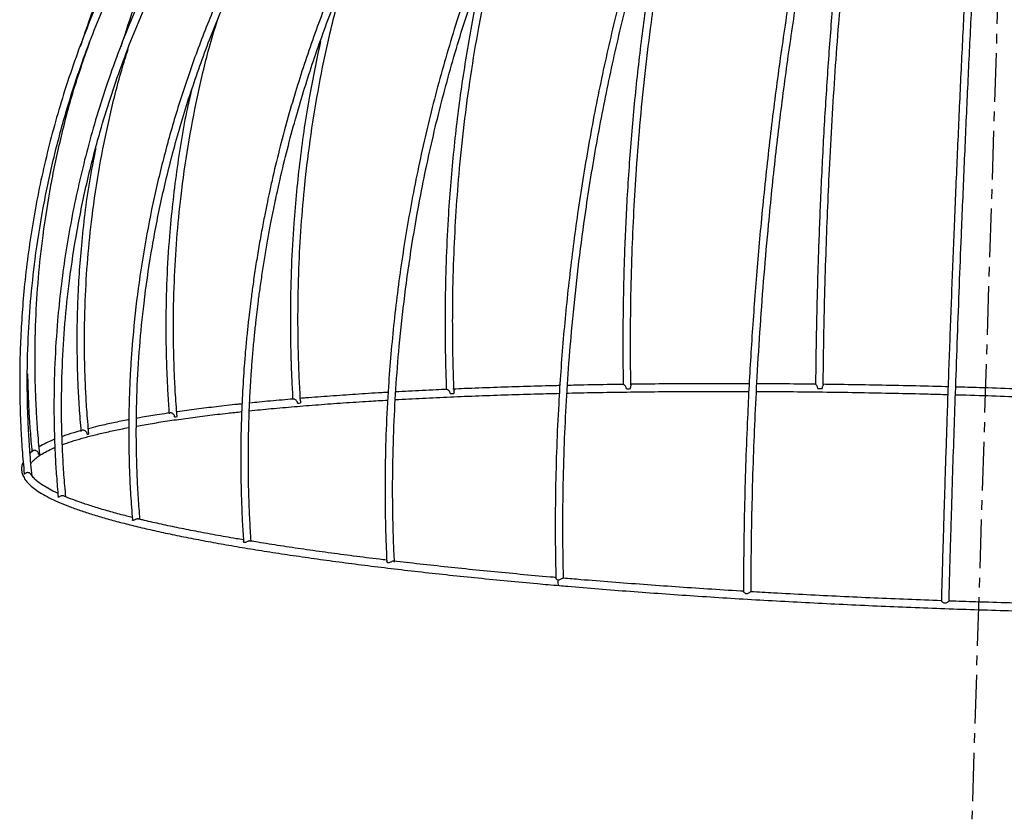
# Model space of a CAD drawing. Header units: millimetres. Extents: x -251 to 253, y -84 to 2691.
# Tile 1 of 9: x -251 to 6, y -84 to 125. Entities that reach past the tile are written whole.
import ezdxf

# ---------------------------------------------------------------- set-up
doc = ezdxf.new("R2010")
doc.units = ezdxf.units.MM
doc.linetypes.add('CENTERX2', pattern=[20.32, 12.7, -2.54, 2.54, -2.54])

msp = doc.modelspace()

# ---------------------------------------------------------------- linework, layer by layer
at = {"color": 7, "linetype": 'CENTERX2'}
msp.add_line((10.77, 339.86), (-2.65, -83.75), dxfattribs=at)
at = {"color": 7, "linetype": 'Continuous', "lineweight": 25, "flags": 128}
msp.add_lwpolyline([(-233.76, 16.89), (-233.64, 16.89), (-233.53, 16.9), (-233.44, 16.92), (-233.37, 16.93), (-233.33, 16.95), (-233.31, 16.96), (-233.31, 16.97)], dxfattribs=at)
at = {"color": 8, "linetype": 'Continuous', "lineweight": 25, "flags": 128}
msp.add_lwpolyline([(-110.72, -21.25), (-110.79, -21.64), (-110.78, -22.04), (-110.71, -22.37), (-110.58, -22.59), (-110.42, -22.66)], dxfattribs=at)
at = {"color": 7, "linetype": 'Continuous', "lineweight": 25}
for centre, radius, start, end in [((-92.48, 35.01), 6.25, 265.7167, 275.8306), ((-42.24, 36.34), 7.55, 264.8764, 273.7534), ((-138.61, 31.86), 4.38, 266.0367, 278.9671), ((-178.6, 27.46), 2.48, 265.1488, 284.4428), ((-210.72, 22.4), 1.01, 259.8161, 296.8628), ((-246.35, 12.02), 0.393, 261.7135, 306.1092)]:
    msp.add_arc(centre, radius, start, end, dxfattribs=at)
for points, knots in [([(-41.37, 281.14), (-43.25, 280.83), (-46.92, 280.23), (-52.02, 279.25), (-56.32, 278.33), (-59.83, 277.52), (-65.9, 276.05), (-74.4, 273.7), (-85.35, 270.1), (-96.41, 265.91), (-107.89, 260.89), (-119.75, 254.92), (-131.93, 247.94), (-143.8, 240.18), (-155.83, 231.25), (-167.19, 221.71), (-178.25, 211.16), (-188.48, 200.13), (-198.66, 187.72), (-208.56, 173.82), (-217.97, 158.37), (-226.15, 142.24), (-232.04, 128.79), (-234.73, 120.58), (-235.54, 118.12)], [0, 0, 0, 0, 0.021446, 0.041809, 0.05832, 0.070953, 0.082299, 0.12851, 0.170248, 0.211987, 0.261676, 0.311367, 0.361547, 0.419852, 0.47111, 0.530463, 0.586934, 0.643407, 0.69988, 0.767641, 0.835404, 0.903164, 0.970923, 1, 1, 1, 1]), ([(-41.8, 279.96), (-43.68, 279.61), (-47.36, 278.94), (-52.46, 277.84), (-56.79, 276.83), (-60.31, 275.95), (-66.38, 274.34), (-74.89, 271.82), (-85.85, 268.01), (-96.91, 263.61), (-108.41, 258.39), (-120.25, 252.24), (-133.14, 244.67), (-146.89, 235.41), (-161.21, 224.2), (-174.7, 211.99), (-187.28, 198.87), (-198.89, 184.88), (-209.46, 170.1), (-218.95, 154.62), (-227.3, 138.51), (-234.47, 121.85), (-240.29, 105.11), (-244.83, 88.4), (-248.16, 71.84), (-249.95, 58.22), (-250.82, 47.69), (-251.21, 40.46), (-251.34, 34.85), (-251.37, 30.67), (-251.35, 27.43), (-251.27, 23.37), (-251.07, 18.37), (-250.74, 12.63), (-250.37, 8.57), (-250.18, 6.48)], [0, 0, 0, 0, 0.015182, 0.029643, 0.041396, 0.05041, 0.058445, 0.091177, 0.120755, 0.150332, 0.185544, 0.220757, 0.255971, 0.303986, 0.352003, 0.400021, 0.44804, 0.496058, 0.544077, 0.592096, 0.640114, 0.688132, 0.736148, 0.780963, 0.825776, 0.870588, 0.890308, 0.909992, 0.928331, 0.935033, 0.943318, 0.954142, 0.96746, 0.983214, 1, 1, 1, 1]), ([(-40.04, 278.73), (-41.87, 278.34), (-45.44, 277.57), (-50.39, 276.34), (-54.57, 275.22), (-57.99, 274.24), (-63.88, 272.48), (-72.15, 269.73), (-82.8, 265.62), (-91.26, 261.91), (-98.01, 258.67), (-103.24, 256.01), (-108.5, 253.19), (-113.27, 250.47), (-117.65, 247.86), (-122.07, 245.1), (-128.93, 240.62), (-137.78, 234.34), (-148.04, 226.22), (-157.8, 217.67), (-167.14, 208.63), (-176.03, 199.11), (-184.44, 189.15), (-193.41, 177.38), (-202.65, 163.64), (-211.79, 147.76), (-219.82, 131.28), (-226.69, 114.28), (-232.24, 97.24), (-236.53, 80.28), (-239.64, 63.5), (-241.42, 48.49), (-242.26, 35.39), (-242.43, 27), (-242.4, 21.42), (-242.35, 18.43), (-242.25, 14.95), (-242.07, 10.7), (-241.77, 5.78), (-241.46, 2.28), (-241.3, 0.48)], [0, 0, 0, 0, 0.015289, 0.029829, 0.041619, 0.050641, 0.058742, 0.091735, 0.121535, 0.151335, 0.166541, 0.182107, 0.198731, 0.214702, 0.226354, 0.239802, 0.256646, 0.29227, 0.326843, 0.361416, 0.39599, 0.430564, 0.465137, 0.499711, 0.548108, 0.596505, 0.6449, 0.693296, 0.741688, 0.786856, 0.83202, 0.877184, 0.906994, 0.936572, 0.944087, 0.951528, 0.96052, 0.971872, 0.985537, 1, 1, 1, 1]), ([(-248.13, 5.92), (-248.33, 8.03), (-248.7, 11.94), (-249.03, 17.31), (-249.22, 21.69), (-249.33, 25.27), (-249.42, 31.46), (-249.29, 40.22), (-248.58, 51.63), (-247.33, 63.32), (-245.41, 75.63), (-242.69, 88.52), (-238.89, 102.79), (-233.69, 118.33), (-226.77, 134.94), (-218.68, 151.03), (-209.45, 166.5), (-199.13, 181.28), (-187.78, 195.29), (-175.46, 208.47), (-162.22, 220.73), (-148.14, 232.02), (-133.62, 242.06), (-118.79, 250.86), (-103.76, 258.48), (-91.16, 263.85), (-81.27, 267.52), (-74.42, 269.83), (-69.07, 271.47), (-65.06, 272.62), (-61.95, 273.47), (-58.02, 274.48), (-54.67, 275.31), (-52.62, 275.75), (-52.2, 275.84)], [0, 0, 0, 0, 0.017576, 0.032441, 0.044522, 0.053788, 0.062048, 0.095696, 0.1261, 0.156505, 0.192701, 0.228899, 0.265098, 0.314456, 0.363816, 0.413177, 0.462539, 0.511901, 0.561264, 0.610626, 0.659988, 0.709348, 0.758708, 0.804776, 0.850842, 0.896908, 0.917178, 0.937413, 0.956264, 0.963154, 0.971671, 0.982798, 0.996487, 1, 1, 1, 1]), ([(-239.31, 0.51), (-239.48, 2.43), (-239.81, 6.13), (-240.11, 11.31), (-240.29, 15.7), (-240.39, 19.29), (-240.47, 25.51), (-240.32, 34.33), (-239.61, 45.85), (-238.37, 57.64), (-236.47, 70.08), (-233.78, 83.12), (-230.03, 97.58), (-224.92, 113.34), (-218.12, 130.21), (-210.18, 146.57), (-201.12, 162.34), (-192.27, 175.54), (-184.07, 186.39), (-176.86, 195.11), (-169.28, 203.51), (-161.35, 211.55), (-153.09, 219.22), (-144.52, 226.52), (-135.54, 233.49), (-127.21, 239.39), (-120.23, 243.93), (-114.47, 247.47), (-108.6, 250.87), (-102.17, 254.35), (-95.56, 257.68), (-89.07, 260.7), (-81.36, 264.03), (-72.39, 267.52), (-64.65, 270.14), (-59.47, 271.73), (-56.67, 272.56), (-53.42, 273.48), (-49.42, 274.54), (-44.59, 275.73), (-41.08, 276.48), (-39.19, 276.89)], [0, 0, 0, 0, 0.015466, 0.029982, 0.041754, 0.05076, 0.058848, 0.091791, 0.121545, 0.1513, 0.186722, 0.222146, 0.257571, 0.305873, 0.354177, 0.402482, 0.450787, 0.499092, 0.529287, 0.559481, 0.589676, 0.61987, 0.650063, 0.680255, 0.710447, 0.741674, 0.762645, 0.777877, 0.796425, 0.817641, 0.837263, 0.856593, 0.875922, 0.905686, 0.935219, 0.942723, 0.950151, 0.959128, 0.970461, 0.984104, 1, 1, 1, 1]), ([(-36.17, 277.5), (-37.61, 277.12), (-40.43, 276.39), (-44.33, 275.25), (-47.75, 274.19), (-50.78, 273.21), (-54.63, 271.89), (-59.37, 270.16), (-66.32, 267.4), (-74.5, 263.8), (-84.46, 258.84), (-94.8, 253.04), (-105.46, 246.27), (-117.06, 238.01), (-129.44, 228), (-142.33, 215.97), (-154.46, 202.98), (-165.77, 189.09), (-175.23, 175.74), (-183.11, 163.16), (-189.4, 151.98), (-195.21, 140.43), (-200.49, 128.67), (-205.36, 116.32), (-209.62, 103.83), (-213.26, 91.31), (-216.32, 78.72), (-218.8, 66.09), (-220.71, 53.32), (-221.76, 43.2), (-222.3, 35.78), (-222.56, 31.17), (-222.74, 26.79), (-222.84, 22.69), (-222.88, 18.99), (-222.88, 15.37), (-222.82, 11.41), (-222.68, 6.56), (-222.41, 0.81), (-222.09, -3.32), (-221.92, -5.47)], [0, 0, 0, 0, 0.013055, 0.025593, 0.035597, 0.044441, 0.05338, 0.071099, 0.08834, 0.118298, 0.148232, 0.183866, 0.219501, 0.255136, 0.303725, 0.352312, 0.4009, 0.449486, 0.498072, 0.533075, 0.568909, 0.600805, 0.63633, 0.671594, 0.706296, 0.740997, 0.775004, 0.809009, 0.843013, 0.877511, 0.889864, 0.902231, 0.914267, 0.924888, 0.934959, 0.943825, 0.95382, 0.966681, 0.982669, 1, 1, 1, 1]), ([(-219.94, -5.37), (-220.09, -3.5), (-220.38, 0.21), (-220.65, 5.46), (-220.8, 10.04), (-220.88, 13.81), (-220.9, 17.29), (-220.88, 20.72), (-220.82, 24.42), (-220.62, 30.74), (-220.1, 39.68), (-218.9, 51.73), (-217.09, 64.32), (-214.57, 77.47), (-211.91, 88.52), (-209.4, 97.5), (-207.25, 104.48), (-204.94, 111.4), (-202.43, 118.27), (-199.69, 125.23), (-196.77, 132.12), (-193.47, 139.35), (-189.6, 147.21), (-185.02, 155.78), (-179.92, 164.53), (-173.13, 175.25), (-164.33, 187.69), (-153.12, 201.49), (-141.09, 214.39), (-128.32, 226.34), (-115.16, 237.01), (-101.73, 246.44), (-88.15, 254.67), (-75.74, 261.06), (-64.57, 266.02), (-57, 268.95), (-51.52, 270.87), (-48.22, 271.96), (-44.55, 273.11), (-40.21, 274.39), (-37.01, 275.23), (-35.25, 275.69)], [0, 0, 0, 0, 0.015227, 0.030101, 0.042417, 0.05215, 0.06051, 0.070375, 0.07971, 0.09026, 0.121084, 0.151487, 0.187065, 0.222643, 0.258222, 0.277631, 0.297039, 0.316448, 0.335857, 0.355486, 0.376229, 0.395795, 0.41915, 0.446582, 0.474003, 0.500824, 0.549336, 0.597844, 0.646351, 0.694854, 0.743356, 0.78862, 0.833883, 0.879142, 0.90903, 0.940107, 0.950084, 0.960043, 0.970661, 0.983956, 1, 1, 1, 1]), ([(-30.37, 276.3), (-31.83, 275.82), (-34.68, 274.88), (-38.64, 273.41), (-42, 272.08), (-44.73, 270.94), (-49.46, 268.89), (-55.16, 266.17), (-61.89, 262.59), (-67.37, 259.44), (-73.06, 255.91), (-78.68, 252.16), (-84.14, 248.24), (-89.44, 244.2), (-94.82, 239.81), (-101.89, 233.66), (-110.26, 225.68), (-119.71, 215.57), (-128.71, 204.81), (-137.23, 193.43), (-145.25, 181.46), (-152.74, 168.95), (-159.66, 155.95), (-166, 142.5), (-171.74, 128.65), (-176.84, 114.46), (-181.4, 99.64), (-184.31, 88.27), (-185.99, 80.79), (-186.69, 77.47), (-187.41, 73.94), (-188.19, 69.84), (-188.99, 65.33), (-189.74, 60.71), (-190.37, 56.41), (-190.88, 52.69), (-191.27, 49.55), (-191.63, 46.43), (-192, 42.89), (-192.38, 38.93), (-192.81, 33.62), (-193.21, 27.21), (-193.52, 19.71), (-193.62, 13.83), (-193.63, 9.51), (-193.6, 6.52), (-193.55, 3.06), (-193.42, -1.17), (-193.22, -6), (-193, -9.41), (-192.89, -11.14)], [0, 0, 0, 0, 0.015214, 0.029772, 0.041576, 0.050608, 0.058719, 0.091756, 0.111648, 0.13154, 0.151716, 0.174659, 0.194605, 0.213814, 0.235812, 0.257751, 0.298344, 0.338699, 0.379051, 0.419403, 0.459753, 0.500101, 0.540447, 0.580791, 0.621134, 0.661475, 0.701813, 0.744855, 0.754802, 0.76267, 0.771844, 0.783375, 0.795785, 0.808181, 0.820485, 0.830265, 0.838036, 0.84558, 0.855181, 0.866341, 0.8772, 0.897563, 0.91744, 0.937084, 0.9446, 0.952041, 0.961037, 0.972391, 0.986058, 1, 1, 1, 1]), ([(-190.9, -11.07), (-191.02, -9.24), (-191.25, -5.63), (-191.46, -0.54), (-191.57, 3.83), (-191.62, 7.41), (-191.65, 13.63), (-191.53, 19.98), (-191.23, 26.57), (-191.02, 30.34), (-190.76, 34.22), (-190.44, 38.24), (-190.07, 42.19), (-189.7, 45.75), (-189.35, 48.86), (-188.97, 51.94), (-188.5, 55.45), (-187.92, 59.42), (-187.26, 63.61), (-186.55, 67.72), (-185.85, 71.53), (-185.2, 74.84), (-184.61, 77.7), (-184.01, 80.52), (-182.4, 87.7), (-179.55, 98.86), (-175.03, 113.6), (-169.96, 127.72), (-164.28, 141.49), (-157.98, 154.86), (-151.11, 167.78), (-143.69, 180.21), (-135.73, 192.1), (-127.28, 203.41), (-118.36, 214.09), (-108.99, 224.13), (-100.59, 232.15), (-93.37, 238.44), (-87.76, 242.99), (-82.13, 247.26), (-76.36, 251.35), (-70.24, 255.36), (-63.37, 259.5), (-55.89, 263.59), (-49.71, 266.57), (-45.57, 268.42), (-43.33, 269.38), (-40.73, 270.45), (-37.54, 271.7), (-33.68, 273.13), (-30.88, 274.05), (-29.37, 274.55)], [0, 0, 0, 0, 0.014878, 0.02941, 0.041193, 0.050207, 0.058305, 0.091286, 0.101216, 0.111176, 0.121505, 0.132305, 0.143463, 0.153191, 0.160861, 0.168411, 0.177951, 0.189108, 0.200428, 0.211774, 0.222318, 0.231374, 0.238654, 0.245638, 0.254349, 0.297391, 0.33769, 0.377989, 0.418287, 0.458584, 0.498879, 0.539173, 0.579465, 0.619754, 0.660039, 0.700322, 0.740836, 0.764062, 0.787248, 0.807066, 0.829376, 0.853301, 0.875924, 0.905688, 0.93522, 0.942723, 0.950151, 0.95913, 0.970463, 0.984105, 1, 1, 1, 1]), ([(-22.91, 275.2), (-23.95, 274.74), (-26.02, 273.82), (-28.94, 272.39), (-31.52, 271.06), (-33.62, 269.93), (-37.09, 267.98), (-41.88, 265.07), (-48.06, 260.87), (-54.49, 256.04), (-61.35, 250.33), (-66.95, 245.13), (-70.91, 241.19), (-73.3, 238.73), (-75.61, 236.27), (-77.63, 234.04), (-79.44, 232.01), (-81.29, 229.86), (-83.42, 227.34), (-85.7, 224.54), (-87.96, 221.68), (-90.11, 218.87), (-92.19, 216.07), (-95.41, 211.6), (-99.72, 205.29), (-105.32, 196.41), (-110.99, 186.6), (-116.67, 175.8), (-122.66, 163.24), (-128.8, 148.78), (-134.85, 132.3), (-140.19, 115.3), (-144.8, 97.87), (-148.55, 80.49), (-151.5, 63.28), (-153.68, 46.34), (-154.99, 31.25), (-155.68, 18.14), (-155.88, 9.77), (-155.93, 4.21), (-155.93, 1.23), (-155.9, -2.23), (-155.83, -6.45), (-155.7, -11.24), (-155.54, -14.61), (-155.47, -16.29)], [0, 0, 0, 0, 0.013406, 0.026797, 0.038006, 0.046989, 0.054284, 0.083545, 0.110184, 0.136823, 0.170723, 0.20466, 0.215771, 0.227401, 0.239295, 0.249373, 0.257249, 0.266051, 0.277176, 0.289306, 0.300931, 0.312044, 0.322902, 0.33376, 0.363615, 0.393468, 0.429006, 0.464541, 0.500075, 0.548521, 0.596965, 0.645405, 0.693843, 0.742277, 0.787481, 0.832682, 0.877881, 0.907715, 0.937316, 0.944837, 0.952283, 0.961281, 0.97264, 0.986314, 1, 1, 1, 1]), ([(-153.46, -16.52), (-153.55, -14.63), (-153.71, -10.96), (-153.85, -5.82), (-153.92, -1.45), (-153.94, 2.13), (-153.92, 8.34), (-153.72, 17.16), (-153.13, 28.72), (-152.2, 40.59), (-150.83, 53.15), (-148.96, 66.36), (-146.38, 81.07), (-142.91, 97.17), (-138.35, 114.51), (-133.05, 131.41), (-127.04, 147.79), (-120.52, 163.22), (-113.55, 177.66), (-106.22, 191.1), (-99.28, 202.37), (-92.94, 211.71), (-88.42, 217.83), (-84.89, 222.37), (-82.45, 225.39), (-80.14, 228.15), (-77.99, 230.64), (-75.72, 233.21), (-73.06, 236.1), (-70.11, 239.17), (-67.15, 242.13), (-63.35, 245.77), (-58.62, 250.02), (-52.36, 255.19), (-45.46, 260.31), (-39.79, 264.02), (-35.97, 266.3), (-34, 267.44), (-31.78, 268.67), (-29.05, 270.11), (-25.65, 271.81), (-23.14, 272.92), (-21.77, 273.53)], [0, 0, 0, 0, 0.015407, 0.029927, 0.041703, 0.050714, 0.058804, 0.091754, 0.121515, 0.151277, 0.186708, 0.222139, 0.25757, 0.305881, 0.354192, 0.402501, 0.450809, 0.499114, 0.544198, 0.589277, 0.634352, 0.664102, 0.693953, 0.706295, 0.719235, 0.731614, 0.74133, 0.751662, 0.765566, 0.780588, 0.794758, 0.808317, 0.834895, 0.86147, 0.895289, 0.929024, 0.937649, 0.946122, 0.955191, 0.967154, 0.982117, 1, 1, 1, 1]), ([(-14.13, 274.18), (-14.97, 273.63), (-16.65, 272.52), (-19.01, 270.8), (-21.08, 269.2), (-22.77, 267.83), (-24.14, 266.67), (-25.29, 265.67), (-26.36, 264.71), (-27.53, 263.64), (-29.55, 261.74), (-32.27, 259.02), (-35.57, 255.48), (-39.56, 250.9), (-44.28, 244.99), (-49.68, 237.46), (-55.57, 228.38), (-61.86, 217.5), (-68.44, 204.6), (-74.65, 190.8), (-80.47, 176.17), (-85.86, 160.8), (-90.8, 144.76), (-95.26, 128.13), (-99.22, 111), (-102.65, 93.47), (-105.48, 76.01), (-107.74, 58.75), (-109.44, 41.77), (-110.51, 26.68), (-111.12, 13.57), (-111.34, 5.21), (-111.42, -0.34), (-111.45, -3.32), (-111.47, -6.77), (-111.45, -10.98), (-111.4, -15.72), (-111.32, -19.05), (-111.28, -20.7)], [0, 0, 0, 0, 0.015114, 0.030106, 0.04263, 0.052648, 0.06091, 0.067735, 0.073638, 0.080681, 0.089196, 0.111065, 0.131306, 0.151226, 0.186791, 0.222352, 0.257911, 0.30639, 0.354862, 0.403331, 0.451793, 0.500253, 0.548707, 0.597159, 0.645606, 0.69405, 0.74249, 0.7877, 0.832907, 0.878112, 0.907949, 0.937554, 0.945075, 0.952522, 0.961523, 0.972885, 0.986562, 1, 1, 1, 1]), ([(-109.28, -20.86), (-109.33, -19.03), (-109.41, -15.42), (-109.46, -10.33), (-109.47, -5.97), (-109.45, -2.39), (-109.38, 3.83), (-109.16, 12.65), (-108.63, 24.23), (-107.86, 36.12), (-106.77, 48.73), (-105.31, 62), (-103.33, 76.78), (-100.71, 92.98), (-97.29, 110.45), (-93.36, 127.5), (-88.92, 144.06), (-84.01, 160.03), (-78.65, 175.33), (-72.87, 189.87), (-66.71, 203.59), (-60.18, 216.4), (-53.49, 227.98), (-46.69, 238.35), (-39.84, 247.53), (-34.61, 253.61), (-31.14, 257.3), (-29.45, 259.03), (-27.75, 260.7), (-26.19, 262.18), (-24.82, 263.43), (-23.54, 264.56), (-22.15, 265.75), (-20.44, 267.16), (-18.32, 268.83), (-15.7, 270.76), (-13.79, 272.03), (-12.76, 272.71)], [0, 0, 0, 0, 0.014972, 0.029504, 0.041288, 0.050304, 0.058401, 0.091379, 0.121164, 0.15095, 0.186409, 0.221869, 0.257329, 0.305678, 0.354028, 0.402375, 0.450722, 0.499063, 0.547403, 0.595735, 0.644063, 0.692383, 0.740696, 0.78578, 0.830856, 0.875923, 0.886104, 0.896744, 0.907832, 0.917997, 0.926084, 0.933318, 0.941728, 0.951914, 0.964969, 0.981027, 1, 1, 1, 1]), ([(-4.44, 273.22), (-4.91, 272.65), (-5.82, 271.52), (-7.11, 269.79), (-8.21, 268.22), (-9.11, 266.88), (-10.67, 264.5), (-12.85, 260.87), (-15.67, 255.64), (-18.53, 249.8), (-21.51, 243.09), (-24.59, 235.42), (-27.78, 226.71), (-31.1, 216.68), (-34.27, 206.04), (-37.31, 194.82), (-40.15, 183.38), (-42.98, 170.8), (-45.81, 156.95), (-48.6, 141.67), (-51.3, 124.92), (-53.74, 107.69), (-55.89, 90.07), (-57.7, 72.54), (-59.19, 55.22), (-60.38, 38.21), (-61.18, 23.09), (-61.7, 9.98), (-61.94, 1.62), (-62.07, -3.92), (-62.12, -6.9), (-62.18, -10.34), (-62.23, -14.55), (-62.27, -19.27), (-62.28, -22.57), (-62.28, -24.2)], [0, 0, 0, 0, 0.014718, 0.029295, 0.041118, 0.050167, 0.058283, 0.091335, 0.121183, 0.151027, 0.186549, 0.222066, 0.25758, 0.29915, 0.342969, 0.377511, 0.418913, 0.459346, 0.499777, 0.548289, 0.596799, 0.645305, 0.69381, 0.742312, 0.78758, 0.832845, 0.878108, 0.907984, 0.937629, 0.945161, 0.952616, 0.961622, 0.972993, 0.986685, 1, 1, 1, 1]), ([(-60.28, -24.31), (-60.28, -22.52), (-60.27, -18.95), (-60.23, -13.9), (-60.17, -9.54), (-60.11, -5.96), (-59.98, 0.25), (-59.74, 9.07), (-59.28, 20.65), (-58.68, 32.56), (-57.9, 45.19), (-56.91, 58.49), (-55.61, 73.32), (-53.93, 89.59), (-51.79, 107.16), (-49.37, 124.33), (-46.69, 141.02), (-44.11, 155.12), (-41.76, 166.81), (-39.71, 176.28), (-37.56, 185.55), (-35.39, 194.21), (-33.19, 202.43), (-30.86, 210.52), (-28.38, 218.55), (-25.38, 227.5), (-21.96, 236.77), (-18.03, 246.18), (-14.47, 253.66), (-11.33, 259.5), (-9.3, 262.9), (-7.95, 265.02), (-7.22, 266.12), (-6.38, 267.37), (-5.34, 268.83), (-4.13, 270.45), (-3.26, 271.52), (-2.81, 272.07)], [0, 0, 0, 0, 0.0146829, 0.029226, 0.0410222, 0.0500502, 0.0581506, 0.0911444, 0.1209456, 0.1507476, 0.1862261, 0.2217054, 0.2571853, 0.305562, 0.3539402, 0.4023169, 0.4506938, 0.4990678, 0.5293048, 0.5595407, 0.5897753, 0.6209299, 0.6482781, 0.6772111, 0.7103209, 0.7412701, 0.7864953, 0.8317096, 0.8769124, 0.9067418, 0.9363353, 0.9438536, 0.9512942, 0.9602785, 0.9716243, 0.9852851, 1, 1, 1, 1]), ([(5.85, 272.19), (5.77, 271.62), (5.61, 270.47), (5.38, 268.72), (5.18, 267.13), (5.01, 265.77), (4.72, 263.36), (4.31, 259.71), (3.77, 254.45), (3.2, 248.59), (2.59, 241.85), (1.94, 234.16), (1.2, 224.91), (0.38, 213.86), (-0.52, 200.81), (-1.42, 186.89), (-2.31, 172.17), (-3.19, 156.73), (-4.05, 140.65), (-4.89, 124.01), (-5.71, 106.9), (-6.49, 89.41), (-7.23, 72.02), (-7.91, 54.84), (-8.54, 37.97), (-9.03, 24.22), (-9.38, 13.65), (-9.61, 6.43), (-9.79, 0.85), (-9.92, -3.3), (-10.01, -6.51), (-10.13, -10.53), (-10.28, -15.46), (-10.44, -20.94), (-10.54, -24.76), (-10.59, -26.65)], [0, 0, 0, 0, 0.014578, 0.029071, 0.04085, 0.049883, 0.057936, 0.090738, 0.120377, 0.150016, 0.185299, 0.220583, 0.255867, 0.303977, 0.352088, 0.400198, 0.44831, 0.496421, 0.544532, 0.592642, 0.640752, 0.68886, 0.736967, 0.781866, 0.826763, 0.87166, 0.891416, 0.911137, 0.92951, 0.936225, 0.944526, 0.95537, 0.968712, 0.984496, 1, 1, 1, 1]), ([(-8.59, -26.72), (-8.54, -24.95), (-8.45, -21.42), (-8.31, -16.41), (-8.18, -12.07), (-8.07, -8.5), (-7.89, -2.32), (-7.62, 6.44), (-7.24, 17.95), (-6.83, 29.8), (-6.38, 42.37), (-5.88, 55.62), (-5.29, 70.4), (-4.61, 86.63), (-3.83, 104.17), (-3.02, 121.34), (-2.18, 138.05), (-1.32, 154.21), (-0.44, 169.75), (0.44, 184.58), (1.34, 198.62), (2.24, 211.8), (3.12, 223.79), (3.98, 234.58), (4.8, 244.22), (5.46, 251.28), (5.97, 256.27), (6.31, 259.5), (6.57, 261.86), (6.76, 263.55), (6.91, 264.82), (7.1, 266.36), (7.32, 268.17), (7.57, 270.11), (7.75, 271.34), (7.84, 271.96)], [0, 0, 0, 0, 0.014482, 0.028969, 0.040744, 0.049775, 0.057825, 0.090618, 0.12025, 0.149883, 0.18516, 0.220438, 0.255718, 0.303821, 0.351928, 0.400033, 0.448141, 0.496247, 0.544355, 0.59246, 0.640565, 0.688668, 0.73677, 0.781663, 0.826553, 0.871441, 0.891193, 0.91091, 0.929277, 0.935991, 0.944289, 0.955129, 0.968467, 0.984245, 1, 1, 1, 1]), ([(-41.45, 29.85), (-41.44, 31.67), (-41.4, 35.32), (-41.32, 40.45), (-41.24, 44.88), (-41.16, 48.5), (-41.01, 54.75), (-40.75, 63.57), (-40.33, 75.03), (-39.8, 86.7), (-39.14, 98.95), (-38.33, 111.69), (-37.3, 125.73), (-35.99, 140.92), (-34.35, 157.03), (-32.53, 172.48), (-30.53, 187.21), (-28.63, 199.39), (-26.91, 209.3), (-25.41, 217.19), (-23.86, 224.72), (-22.25, 231.88), (-20.83, 237.73), (-19.92, 241.04), (-19.6, 242.23)], [0, 0, 0, 0, 0.021889, 0.043679, 0.061373, 0.074932, 0.087052, 0.136423, 0.181027, 0.225631, 0.278732, 0.331833, 0.384934, 0.457338, 0.529743, 0.602145, 0.674547, 0.746943, 0.792195, 0.837444, 0.882691, 0.927934, 0.974146, 1, 1, 1, 1]), ([(-25.15, 227.92), (-25.44, 226.68), (-26.44, 222.29), (-28.06, 214.05), (-30.15, 202.52), (-32.22, 189.45), (-34.25, 174.82), (-36.1, 159.46), (-37.76, 143.44), (-39.19, 127.22), (-40.4, 110.92), (-41.4, 94.65), (-42.07, 81.18), (-42.49, 70.72), (-42.75, 63.52), (-42.92, 57.92), (-43.03, 53.74), (-43.11, 50.5), (-43.2, 46.43), (-43.3, 41.41), (-43.39, 35.81), (-43.43, 31.88), (-43.45, 29.93)], [0, 0, 0, 0, 0.0265117, 0.093394, 0.1602711, 0.2405147, 0.3207519, 0.4009848, 0.4812127, 0.5614358, 0.6363089, 0.7111766, 0.7860418, 0.8189851, 0.8518729, 0.8825204, 0.8937161, 0.9075344, 0.925599, 0.9478349, 0.974147, 1, 1, 1, 1]), ([(-170.96, 212.34), (-173.18, 209.95), (-178.7, 203.99), (-186.75, 193.79), (-195.03, 182.09), (-202.68, 169.74), (-209.62, 156.88), (-215.88, 143.33), (-221.02, 130.47), (-223.72, 121.92), (-224.92, 118.1)], [0, 0, 0, 0, 0.090774, 0.225757, 0.359007, 0.485486, 0.624521, 0.758232, 0.89178, 1, 1, 1, 1]), ([(-91.7, 29.75), (-91.73, 31.61), (-91.78, 35.3), (-91.8, 40.46), (-91.78, 44.89), (-91.75, 48.52), (-91.66, 54.79), (-91.43, 63.65), (-90.93, 75.15), (-90.22, 86.86), (-89.24, 99.14), (-87.94, 111.93), (-86.21, 126.01), (-83.93, 141.25), (-80.96, 157.37), (-77.6, 172.9), (-75.01, 182.61), (-73.71, 187.47)], [0, 0, 0, 0, 0.0328935, 0.0651528, 0.0913133, 0.1113303, 0.1293027, 0.202504, 0.2686182, 0.334733, 0.4134393, 0.4921451, 0.5708497, 0.6781592, 0.7854662, 0.8927636, 1, 1, 1, 1]), ([(-79.65, 172.16), (-80.57, 168.2), (-82.67, 159.14), (-85.45, 144.17), (-87.99, 127.86), (-90.04, 111.44), (-91.62, 95.05), (-92.57, 81.49), (-93.11, 70.95), (-93.4, 63.69), (-93.57, 58.04), (-93.66, 53.83), (-93.72, 50.59), (-93.77, 46.51), (-93.8, 41.47), (-93.79, 35.82), (-93.73, 31.85), (-93.7, 29.87)], [0, 0, 0, 0, 0.09407, 0.215437, 0.336791, 0.450048, 0.563293, 0.676532, 0.72636, 0.776125, 0.822577, 0.839502, 0.860207, 0.887379, 0.920906, 0.960642, 1, 1, 1, 1]), ([(-137.89, 28.33), (-137.97, 30.23), (-138.1, 33.96), (-138.21, 39.16), (-138.25, 43.59), (-138.26, 47.21), (-138.22, 53.47), (-138.02, 62.32), (-137.45, 73.81), (-136.58, 85.51), (-135.31, 97.79), (-133.58, 110.58), (-131.35, 123.95), (-128.61, 137.14), (-126.18, 147.42), (-124.65, 152.69), (-124.28, 153.96)], [0, 0, 0, 0, 0.043619, 0.085346, 0.119186, 0.145081, 0.168326, 0.263004, 0.348517, 0.43403, 0.535829, 0.637628, 0.739424, 0.860528, 0.966337, 1, 1, 1, 1]), ([(-130.24, 138.66), (-130.26, 138.57), (-131.46, 133.72), (-133.45, 123.39), (-136.08, 107.64), (-138.09, 91.16), (-139.32, 76.32), (-139.98, 63.28), (-140.19, 54.89), (-140.24, 49.3), (-140.26, 46.29), (-140.24, 42.79), (-140.19, 38.51), (-140.09, 33.65), (-139.96, 30.22), (-139.9, 28.51)], [0, 0, 0, 0, 0.00255, 0.14319, 0.293546, 0.443886, 0.594216, 0.693437, 0.791886, 0.8169, 0.841661, 0.871579, 0.909351, 0.954826, 1, 1, 1, 1]), ([(-178.01, 25.63), (-178.12, 27.6), (-178.33, 31.39), (-178.52, 36.65), (-178.62, 41.07), (-178.66, 44.68), (-178.67, 50.94), (-178.49, 59.77), (-177.87, 71.25), (-176.85, 82.96), (-175.33, 95.24), (-173.22, 108.03), (-170.51, 121.42), (-168.1, 130.29), (-166.79, 135.1)], [0, 0, 0, 0, 0.0524571, 0.1009006, 0.1401931, 0.170264, 0.197247, 0.3071495, 0.4064155, 0.5056824, 0.6238548, 0.742027, 0.8601981, 1, 1, 1, 1]), ([(-210.26, 21.49), (-210.42, 23.66), (-210.71, 27.65), (-210.97, 33.11), (-211.11, 37.54), (-211.18, 41.17), (-211.23, 47.46), (-211.06, 56.37), (-210.37, 67.94), (-209.21, 79.75), (-207.46, 92.15), (-204.99, 105.06), (-202.44, 116.09), (-200.44, 122.68), (-199.69, 125.14)], [0, 0, 0, 0, 0.061314, 0.113012, 0.154837, 0.186769, 0.21565, 0.333267, 0.439448, 0.545631, 0.672037, 0.798443, 0.924849, 1, 1, 1, 1]), ([(-246.12, 11.7), (-246.32, 13.84), (-246.68, 17.78), (-247.01, 23.2), (-247.2, 27.59), (-247.3, 31.19), (-247.39, 37.43), (-247.25, 46.26), (-246.53, 57.76), (-245.26, 69.51), (-243.32, 81.88), (-240.55, 94.79), (-237.27, 107.35), (-234.42, 115.42), (-233.04, 119.34)], [0, 0, 0, 0, 0.058702, 0.108272, 0.148467, 0.17922, 0.206839, 0.319334, 0.420937, 0.522543, 0.643502, 0.764465, 0.88543, 1, 1, 1, 1]), ([(-172.79, 119.49), (-173.8, 114.74), (-175.95, 104.63), (-178.25, 88.72), (-179.71, 73.86), (-180.44, 60.8), (-180.64, 52.41), (-180.66, 46.81), (-180.64, 43.8), (-180.6, 40.3), (-180.49, 36.02), (-180.31, 31.13), (-180.12, 27.67), (-180.02, 25.93)], [0, 0, 0, 0, 0.158229, 0.337157, 0.516073, 0.634162, 0.751335, 0.781107, 0.810575, 0.846169, 0.891116, 0.945233, 1, 1, 1, 1]), ([(-233.31, 16.97), (-233.49, 19.1), (-233.83, 23.02), (-234.13, 28.42), (-234.31, 32.81), (-234.4, 36.4), (-234.47, 42.61), (-234.33, 51.37), (-233.65, 62.77), (-232.45, 74.41), (-230.62, 86.66), (-228.02, 99.43), (-225.48, 109.73), (-223.59, 115.68), (-223.01, 117.52)], [0, 0, 0, 0, 0.062496, 0.115354, 0.158318, 0.191272, 0.220641, 0.340277, 0.448381, 0.556487, 0.685184, 0.813883, 0.942584, 1, 1, 1, 1]), ([(-206.48, 106.69), (-206.84, 105.18), (-208.5, 98.24), (-210.5, 85.53), (-212.2, 70.55), (-213, 57.4), (-213.19, 48.94), (-213.19, 43.3), (-213.15, 40.28), (-213.08, 36.78), (-212.93, 32.49), (-212.69, 27.54), (-212.44, 24.02), (-212.31, 22.24)], [0, 0, 0, 0, 0.05568, 0.256242, 0.45679, 0.589158, 0.720548, 0.753938, 0.786935, 0.826586, 0.876794, 0.937354, 1, 1, 1, 1]), ([(-231.49, 91.52), (-232.07, 88.64), (-233.76, 80.3), (-235.03, 69.33), (-235.88, 58.83), (-236.26, 51.6), (-236.4, 45.99), (-236.43, 41.81), (-236.41, 38.57), (-236.35, 34.49), (-236.17, 29.48), (-235.87, 23.75), (-235.53, 19.7), (-235.36, 17.62)], [0, 0, 0, 0, 0.119593, 0.346366, 0.446154, 0.545768, 0.638576, 0.672493, 0.7144, 0.769157, 0.836539, 0.916256, 1, 1, 1, 1]), ([(-249.3, 32.66), (-249.29, 31.95), (-249.26, 30.11), (-249.16, 26.85), (-248.97, 22.58), (-248.65, 17.62), (-248.33, 14.09), (-248.17, 12.27)], [0, 0, 0, 0, 0.10465, 0.270498, 0.479834, 0.731813, 1, 1, 1, 1]), ([(-139.82, 28.58), (-140.73, 28.54), (-144.11, 28.39), (-148.55, 28.17), (-152, 27.98), (-153.12, 27.91)], [0, 0, 0, 0, 0.19955, 0.740608, 1, 1, 1, 1]), ([(-138.91, 27.49), (-138.91, 27.57), (-138.9, 27.72), (-139.02, 27.99), (-139.23, 28.24), (-139.49, 28.44), (-139.7, 28.56), (-139.78, 28.57), (-139.82, 28.58)], [0, 0, 0, 0, 0.134774, 0.268813, 0.484227, 0.707579, 0.858687, 1, 1, 1, 1]), ([(-110.23, 29.57), (-110.81, 29.56), (-114.08, 29.49), (-119.89, 29.32), (-127.61, 29.07), (-133.71, 28.85), (-137.17, 28.69), (-138.18, 28.65)], [0, 0, 0, 0, 0.060687, 0.336154, 0.61163, 0.887117, 1, 1, 1, 1]), ([(-137.9, 28.32), (-137.9, 28.25), (-137.91, 28.12), (-137.94, 27.88), (-137.94, 27.68), (-137.93, 27.57), (-137.93, 27.53)], [0, 0, 0, 0, 0.332235, 0.635636, 0.864, 1, 1, 1, 1]), ([(-93.68, 29.89), (-94.4, 29.88), (-97.87, 29.83), (-102.74, 29.75), (-106.83, 29.65), (-108.25, 29.62)], [0, 0, 0, 0, 0.144996, 0.702832, 1, 1, 1, 1]), ([(-92.94, 28.78), (-92.94, 28.86), (-92.92, 29.01), (-93.03, 29.28), (-93.23, 29.54), (-93.45, 29.75), (-93.61, 29.87), (-93.66, 29.88), (-93.68, 29.89)], [0, 0, 0, 0, 0.1353819, 0.2700253, 0.4864105, 0.7107693, 0.8625584, 1, 1, 1, 1]), ([(-60.76, 30.06), (-61.22, 30.06), (-64.56, 30.08), (-70.72, 30.07), (-79.2, 30.04), (-86.25, 29.99), (-90.42, 29.93), (-91.85, 29.91)], [0, 0, 0, 0, 0.043271, 0.315182, 0.587097, 0.859017, 1, 1, 1, 1]), ([(-91.71, 29.75), (-91.71, 29.71), (-91.71, 29.6), (-91.78, 29.38), (-91.84, 29.15), (-91.86, 28.94), (-91.85, 28.83), (-91.84, 28.79)], [0, 0, 0, 0, 0.209949, 0.491564, 0.722574, 0.896449, 1, 1, 1, 1]), ([(-43.45, 29.93), (-43.9, 29.94), (-47.26, 29.98), (-52.38, 30.02), (-57.03, 30.04), (-58.79, 30.05)], [0, 0, 0, 0, 0.085932, 0.652774, 1, 1, 1, 1]), ([(-42.91, 28.81), (-42.9, 28.89), (-42.89, 29.05), (-42.98, 29.32), (-43.15, 29.58), (-43.32, 29.79), (-43.43, 29.91), (-43.45, 29.92), (-43.45, 29.93)], [0, 0, 0, 0, 0.1351463, 0.2695553, 0.4855639, 0.7095322, 0.8610572, 1, 1, 1, 1]), ([(-41.46, 29.85), (-41.46, 29.83), (-41.46, 29.78), (-41.53, 29.61), (-41.64, 29.39), (-41.73, 29.15), (-41.76, 28.95), (-41.75, 28.84), (-41.74, 28.8)], [0, 0, 0, 0, 0.106036, 0.337548, 0.57368, 0.76738, 0.913174, 1, 1, 1, 1]), ([(-8.84, 29.26), (-9.05, 29.26), (-12.23, 29.36), (-18.35, 29.5), (-27.2, 29.69), (-34.93, 29.82), (-39.68, 29.88), (-41.51, 29.91)], [0, 0, 0, 0, 0.019274, 0.289686, 0.560099, 0.830513, 1, 1, 1, 1]), ([(8.68, 28.71), (8.55, 28.72), (5.46, 28.83), (0.28, 29), (-4.76, 29.14), (-6.85, 29.2)], [0, 0, 0, 0, 0.024872, 0.597049, 1, 1, 1, 1]), ([(-191.39, 22.99), (-189.49, 23.18), (-185.67, 23.56), (-179.64, 24.09), (-173.37, 24.6), (-166.87, 25.07), (-160.83, 25.47), (-156.87, 25.7), (-155.22, 25.79)], [0, 0, 0, 0, 0.173196, 0.348639, 0.524111, 0.699607, 0.875123, 1, 1, 1, 1]), ([(-179.85, 26.06), (-180.85, 25.98), (-183.91, 25.72), (-187.73, 25.37), (-190.46, 25.09), (-191.3, 25)], [0, 0, 0, 0, 0.249511, 0.770147, 1, 1, 1, 1]), ([(-178.81, 24.99), (-178.81, 25.07), (-178.8, 25.23), (-178.93, 25.49), (-179.15, 25.74), (-179.43, 25.94), (-179.67, 26.04), (-179.81, 26.08), (-179.85, 26.07), (-179.85, 26.07)], [0, 0, 0, 0, 0.132881, 0.265038, 0.477427, 0.697642, 0.846628, 0.996297, 1, 1, 1, 1]), ([(-155.12, 27.8), (-155.67, 27.77), (-158.58, 27.61), (-163.63, 27.29), (-170.25, 26.83), (-175.05, 26.47), (-177.57, 26.26), (-178.04, 26.22)], [0, 0, 0, 0, 0.06824, 0.356968, 0.645718, 0.934494, 1, 1, 1, 1]), ([(-153.23, 25.91), (-150.87, 26.04), (-146.17, 26.29), (-138.87, 26.63), (-131.41, 26.93), (-123.77, 27.2), (-116.76, 27.42), (-112.24, 27.52), (-110.37, 27.57)], [0, 0, 0, 0, 0.175114, 0.35039, 0.525676, 0.700972, 0.876276, 1, 1, 1, 1]), ([(-108.38, 27.62), (-108.26, 27.62), (-105.5, 27.69), (-99.97, 27.79), (-91.79, 27.92), (-83.47, 28.01), (-75.05, 28.06), (-67.52, 28.08), (-62.76, 28.06), (-60.87, 28.06)], [0, 0, 0, 0, 0.007577, 0.182986, 0.358401, 0.53382, 0.709243, 0.884669, 1, 1, 1, 1]), ([(-58.89, 28.05), (-58.57, 28.05), (-55.38, 28.04), (-49.26, 28), (-40.53, 27.9), (-31.74, 27.77), (-22.92, 27.6), (-15.3, 27.43), (-10.63, 27.3), (-8.91, 27.26)], [0, 0, 0, 0, 0.019718, 0.195396, 0.371077, 0.546759, 0.722442, 0.898127, 1, 1, 1, 1]), ([(-6.92, 27.2), (-6.34, 27.19), (-2.81, 27.09), (3.69, 26.88), (12.57, 26.58), (21.43, 26.23), (30.26, 25.85), (37.58, 25.51), (41.93, 25.29), (43.37, 25.21)], [0, 0, 0, 0, 0.034302, 0.210067, 0.385831, 0.561595, 0.737359, 0.913122, 1, 1, 1, 1]), ([(-193.28, 24.8), (-193.69, 24.75), (-196, 24.52), (-200, 24.06), (-205.21, 23.41), (-208.65, 22.96), (-210.28, 22.72), (-210.34, 22.71)], [0, 0, 0, 0, 0.064808, 0.372186, 0.679629, 0.98715, 1, 1, 1, 1]), ([(-178.01, 25.63), (-178.01, 25.55), (-178, 25.41), (-178, 25.21), (-177.99, 25.1), (-177.98, 25.06)], [0, 0, 0, 0, 0.450952, 0.795066, 1, 1, 1, 1]), ([(-222.86, 20.65), (-223.05, 20.62), (-224.64, 20.33), (-227.34, 19.76), (-230.69, 19.03), (-232.6, 18.53), (-233.42, 18.32)], [0, 0, 0, 0, 0.0481035, 0.3929513, 0.7380752, 1, 1, 1, 1]), ([(-220.88, 18.99), (-219.51, 19.23), (-216.74, 19.72), (-212.22, 20.42), (-207.44, 21.1), (-202.37, 21.76), (-197.69, 22.32), (-194.59, 22.64), (-193.36, 22.77)], [0, 0, 0, 0, 0.174313, 0.351442, 0.528672, 0.705983, 0.883357, 1, 1, 1, 1]), ([(-212.05, 22.45), (-212.99, 22.31), (-215.51, 21.94), (-218.44, 21.46), (-220.34, 21.11), (-220.87, 21.01)], [0, 0, 0, 0, 0.300664, 0.806358, 1, 1, 1, 1]), ([(-210.9, 21.41), (-210.89, 21.49), (-210.89, 21.64), (-211.01, 21.9), (-211.23, 22.15), (-211.53, 22.34), (-211.8, 22.44), (-211.97, 22.47), (-212.04, 22.46), (-212.05, 22.45)], [0, 0, 0, 0, 0.128992, 0.257281, 0.463453, 0.677222, 0.821848, 0.967136, 1, 1, 1, 1]), ([(-240.22, 14.16), (-239.44, 14.44), (-237.85, 15), (-235.08, 15.83), (-232.01, 16.64), (-228.62, 17.44), (-225.58, 18.1), (-223.56, 18.48), (-222.88, 18.61)], [0, 0, 0, 0, 0.176792, 0.358426, 0.540602, 0.723182, 0.906063, 1, 1, 1, 1]), ([(-242.26, 15.52), (-242.31, 15.5), (-243.17, 15.18), (-244.55, 14.54), (-245.72, 13.91), (-246.29, 13.6)], [0, 0, 0, 0, 0.028555, 0.526156, 1, 1, 1, 1]), ([(-235.05, 17.88), (-235.79, 17.68), (-237.55, 17.18), (-239.28, 16.64), (-240.19, 16.29), (-240.3, 16.25)], [0, 0, 0, 0, 0.388936, 0.926386, 1, 1, 1, 1]), ([(-233.76, 16.89), (-233.76, 16.97), (-233.76, 17.12), (-233.88, 17.38), (-234.09, 17.62), (-234.38, 17.8), (-234.67, 17.9), (-234.9, 17.92), (-235.01, 17.9), (-235.05, 17.89)], [0, 0, 0, 0, 0.1208219, 0.2409848, 0.4340984, 0.6343279, 0.7697926, 0.9058788, 1, 1, 1, 1]), ([(-248.42, 9.21), (-248.26, 9.43), (-247.93, 9.92), (-247.04, 10.72), (-245.83, 11.57), (-244.29, 12.43), (-243.06, 13.04), (-242.26, 13.36), (-242.17, 13.39)], [0, 0, 0, 0, 0.176909, 0.378641, 0.57746, 0.776391, 0.976435, 1, 1, 1, 1]), ([(-247.79, 12.62), (-247.84, 12.59), (-248.19, 12.36), (-248.44, 12.11), (-248.66, 11.9)], [0, 0, 0, 0, 0.132557, 1, 1, 1, 1]), ([(-246.41, 11.63), (-246.41, 11.71), (-246.42, 11.86), (-246.52, 12.11), (-246.71, 12.35), (-246.98, 12.53), (-247.28, 12.62), (-247.54, 12.63), (-247.76, 12.6), (-247.97, 12.51), (-248.12, 12.38), (-248.18, 12.27), (-248.17, 12.27), (-248.17, 12.27)], [0, 0, 0, 0, 0.076981, 0.153542, 0.276583, 0.404158, 0.490468, 0.577174, 0.65587, 0.738796, 0.862586, 0.988474, 1, 1, 1, 1]), ([(-250.44, 9.61), (-250.51, 9.49), (-250.77, 9), (-250.91, 8.07), (-250.83, 6.9), (-250.42, 5.78), (-249.72, 4.68), (-248.71, 3.58), (-247.37, 2.48), (-245.7, 1.38), (-243.71, 0.29), (-241.42, -0.79), (-238.84, -1.85), (-235.96, -2.91), (-232.8, -3.95), (-229.34, -4.99), (-225.6, -6.03), (-221.59, -7.05), (-217.29, -8.06), (-212.72, -9.07), (-207.89, -10.06), (-202.8, -11.04), (-197.45, -12), (-191.86, -12.96), (-186.02, -13.89), (-179.96, -14.81), (-173.66, -15.71), (-167.15, -16.6), (-160.42, -17.46), (-153.5, -18.3), (-146.38, -19.12), (-139.08, -19.92), (-131.6, -20.69), (-123.95, -21.44), (-116.9, -22.1), (-112.33, -22.5), (-110.42, -22.66)], [0, 0, 0, 0, 0.009372, 0.037633, 0.064539, 0.091325, 0.119176, 0.148803, 0.179772, 0.211206, 0.24254, 0.273695, 0.304698, 0.335585, 0.366388, 0.39713, 0.427825, 0.458487, 0.489122, 0.519738, 0.550337, 0.580924, 0.611501, 0.64207, 0.672633, 0.703189, 0.733742, 0.76429, 0.794835, 0.825377, 0.855917, 0.886455, 0.916992, 0.947526, 0.97806, 1, 1, 1, 1]), ([(-248.43, 6.37), (-248.47, 6.43), (-248.56, 6.59), (-248.8, 6.74), (-249.08, 6.83), (-249.34, 6.84), (-249.58, 6.8), (-249.82, 6.7), (-250.03, 6.57), (-250.14, 6.47), (-250.18, 6.45), (-250.18, 6.47), (-250.18, 6.48)], [0, 0, 0, 0, 0.102107, 0.246236, 0.343745, 0.441702, 0.530609, 0.624295, 0.764146, 0.906369, 0.986659, 1, 1, 1, 1]), ([(-241.38, 1.42), (-241.47, 1.46), (-242.32, 1.83), (-243.64, 2.53), (-245.32, 3.5), (-246.65, 4.45), (-247.64, 5.35), (-248.21, 6.01), (-248.37, 6.32), (-248.4, 6.38)], [0, 0, 0, 0, 0.021458, 0.210341, 0.398353, 0.585262, 0.77097, 0.955988, 1, 1, 1, 1]), ([(-239.86, 0.73), (-239.9, 0.75), (-240.02, 0.79), (-240.25, 0.79), (-240.5, 0.74), (-240.76, 0.64), (-241.01, 0.51), (-241.18, 0.39), (-241.27, 0.39), (-241.31, 0.43), (-241.3, 0.47), (-241.3, 0.48)], [0, 0, 0, 0, 0.077255, 0.199953, 0.311316, 0.428665, 0.603839, 0.781984, 0.882553, 0.983211, 1, 1, 1, 1]), ([(-221.97, -4.87), (-222.43, -4.76), (-224.26, -4.31), (-227.18, -3.52), (-230.69, -2.51), (-233.9, -1.49), (-236.78, -0.48), (-238.74, 0.26), (-239.63, 0.65), (-239.77, 0.72)], [0, 0, 0, 0, 0.0615733, 0.2430306, 0.4243366, 0.6054461, 0.7862968, 0.9668029, 1, 1, 1, 1]), ([(-220.34, -5.29), (-220.37, -5.28), (-220.46, -5.25), (-220.65, -5.26), (-220.9, -5.31), (-221.17, -5.41), (-221.45, -5.55), (-221.67, -5.67), (-221.82, -5.67), (-221.91, -5.6), (-221.92, -5.52), (-221.92, -5.47)], [0, 0, 0, 0, 0.050633, 0.164107, 0.267098, 0.375625, 0.53763, 0.702382, 0.79539, 0.888481, 1, 1, 1, 1]), ([(-192.91, -10.74), (-193.55, -10.63), (-196.08, -10.22), (-200.25, -9.47), (-205.43, -8.5), (-210.33, -7.52), (-214.94, -6.54), (-218.28, -5.78), (-219.98, -5.36), (-220.33, -5.28)], [0, 0, 0, 0, 0.059667, 0.238535, 0.417363, 0.596144, 0.774865, 0.953514, 1, 1, 1, 1]), ([(-191.18, -11.04), (-191.19, -11.03), (-191.25, -11.01), (-191.42, -11.03), (-191.65, -11.08), (-191.92, -11.19), (-192.22, -11.34), (-192.48, -11.46), (-192.67, -11.47), (-192.8, -11.39), (-192.89, -11.26), (-192.89, -11.17), (-192.88, -11.14)], [0, 0, 0, 0, 0.024487, 0.129724, 0.225239, 0.325888, 0.476134, 0.628927, 0.715185, 0.801519, 0.929663, 1, 1, 1, 1]), ([(-155.48, -16.04), (-156.11, -15.97), (-159.08, -15.61), (-164.19, -14.97), (-170.78, -14.09), (-177.14, -13.2), (-183.27, -12.29), (-187.95, -11.57), (-190.5, -11.14), (-191.17, -11.03)], [0, 0, 0, 0, 0.048273, 0.2259, 0.403512, 0.581107, 0.758683, 0.936237, 1, 1, 1, 1]), ([(-153.63, -16.27), (-153.64, -16.27), (-153.68, -16.25), (-153.81, -16.27), (-154.01, -16.33), (-154.28, -16.45), (-154.58, -16.6), (-154.87, -16.73), (-155.1, -16.74), (-155.27, -16.67), (-155.41, -16.51), (-155.48, -16.36), (-155.47, -16.3), (-155.46, -16.29)], [0, 0, 0, 0, 0.012137, 0.109894, 0.198619, 0.292113, 0.431678, 0.573609, 0.653735, 0.733932, 0.852966, 0.978483, 1, 1, 1, 1]), ([(-111.15, -20.59), (-111.69, -20.54), (-114.91, -20.27), (-120.65, -19.74), (-128.35, -19.01), (-135.88, -18.25), (-143.24, -17.46), (-149.16, -16.8), (-152.55, -16.39), (-153.63, -16.26)], [0, 0, 0, 0, 0.0362105, 0.2126175, 0.3890185, 0.5654127, 0.741799, 0.9181763, 1, 1, 1, 1]), ([(-110.42, -22.66), (-109.68, -22.73), (-106.29, -23.02), (-100.12, -23.53), (-91.92, -24.17), (-83.6, -24.78), (-75.17, -25.36), (-66.64, -25.91), (-58.03, -26.43), (-49.35, -26.91), (-40.61, -27.36), (-31.82, -27.78), (-22.98, -28.17), (-14.12, -28.52), (-5.24, -28.84), (3.65, -29.12), (12.53, -29.36), (21.4, -29.57), (30.24, -29.75), (39.04, -29.88), (47.8, -29.98), (56.49, -30.05), (65.11, -30.08), (73.65, -30.07), (82.1, -30.02), (90.44, -29.94), (98.67, -29.82), (106.77, -29.66), (114.74, -29.47), (122.57, -29.24), (130.24, -28.98), (137.74, -28.68), (145.08, -28.35), (152.23, -27.98), (159.19, -27.57), (165.94, -27.14), (172.49, -26.67), (178.83, -26.16), (184.93, -25.63), (190.81, -25.06), (196.44, -24.47), (201.83, -23.84), (206.96, -23.19), (211.84, -22.5), (216.45, -21.79), (220.65, -21.08), (223.18, -20.59), (224.38, -20.36)], [0, 0, 0, 0, 0.006369, 0.029, 0.051631, 0.074261, 0.096891, 0.119521, 0.14215, 0.164778, 0.187407, 0.210035, 0.232664, 0.255292, 0.27792, 0.300548, 0.323175, 0.345803, 0.368431, 0.39106, 0.413688, 0.436316, 0.458945, 0.481574, 0.504203, 0.526833, 0.549463, 0.572094, 0.594725, 0.617357, 0.639989, 0.662623, 0.685258, 0.707893, 0.73053, 0.753169, 0.77581, 0.798452, 0.821098, 0.843746, 0.866397, 0.889053, 0.911714, 0.934382, 0.957057, 0.979741, 1, 1, 1, 1]), ([(-110.72, -21.25), (-110.73, -21.25), (-110.8, -21.24), (-110.95, -21.19), (-111.14, -21.04), (-111.27, -20.85), (-111.28, -20.74), (-111.29, -20.7)], [0, 0, 0, 0, 0.018526, 0.200174, 0.469791, 0.75409, 1, 1, 1, 1]), ([(-109.36, -20.75), (-109.36, -20.75), (-109.38, -20.73), (-109.48, -20.76), (-109.65, -20.83), (-109.89, -20.95), (-110.18, -21.11), (-110.48, -21.25), (-110.66, -21.25), (-110.72, -21.25)], [0, 0, 0, 0, 0.0086534, 0.1616228, 0.3004598, 0.4467601, 0.665152, 0.8872469, 1, 1, 1, 1]), ([(-62.23, -24.17), (-62.51, -24.15), (-65.67, -23.97), (-71.63, -23.58), (-80.09, -23.02), (-88.45, -22.42), (-96.69, -21.79), (-103.67, -21.24), (-107.84, -20.88), (-109.36, -20.74)], [0, 0, 0, 0, 0.0171491, 0.1935867, 0.3700219, 0.5464541, 0.722883, 0.8993079, 1, 1, 1, 1]), ([(-60.3, -24.28), (-60.3, -24.28), (-60.3, -24.27), (-60.36, -24.3), (-60.49, -24.37), (-60.7, -24.5), (-60.97, -24.67), (-61.28, -24.81), (-61.55, -24.83), (-61.78, -24.76), (-62, -24.61), (-62.18, -24.43), (-62.27, -24.27), (-62.28, -24.22), (-62.28, -24.2)], [0, 0, 0, 0, 0.000554, 0.084679, 0.161032, 0.24149, 0.361594, 0.483734, 0.552687, 0.621701, 0.724137, 0.832152, 0.927859, 1, 1, 1, 1]), ([(-10.58, -26.64), (-13.51, -26.53), (-19.39, -26.31), (-28.19, -25.94), (-37, -25.54), (-45.75, -25.1), (-53.53, -24.68), (-58.35, -24.39), (-60.3, -24.28)], [0, 0, 0, 0, 0.174526, 0.350972, 0.527418, 0.703863, 0.880306, 1, 1, 1, 1]), ([(-8.59, -26.71), (-8.6, -26.72), (-8.6, -26.73), (-8.69, -26.81), (-8.85, -26.94), (-9.1, -27.12), (-9.39, -27.26), (-9.67, -27.29), (-9.91, -27.23), (-10.16, -27.09), (-10.37, -26.9), (-10.52, -26.75), (-10.59, -26.66), (-10.59, -26.65), (-10.58, -26.65)], [0, 0, 0, 0, 0.075629, 0.146502, 0.221184, 0.332666, 0.446039, 0.510043, 0.574103, 0.669186, 0.769448, 0.858284, 0.932612, 1, 1, 1, 1]), ([(41.53, -27.91), (38.95, -27.87), (33.46, -27.8), (24.99, -27.65), (16.14, -27.45), (7.27, -27.22), (-0.98, -26.97), (-6.27, -26.79), (-8.59, -26.71)], [0, 0, 0, 0, 0.155416, 0.331864, 0.508312, 0.684762, 0.861211, 1, 1, 1, 1])]:
    msp.add_open_spline(points, degree=3, knots=knots, dxfattribs=at)

doc.saveas('drawing.dxf')
